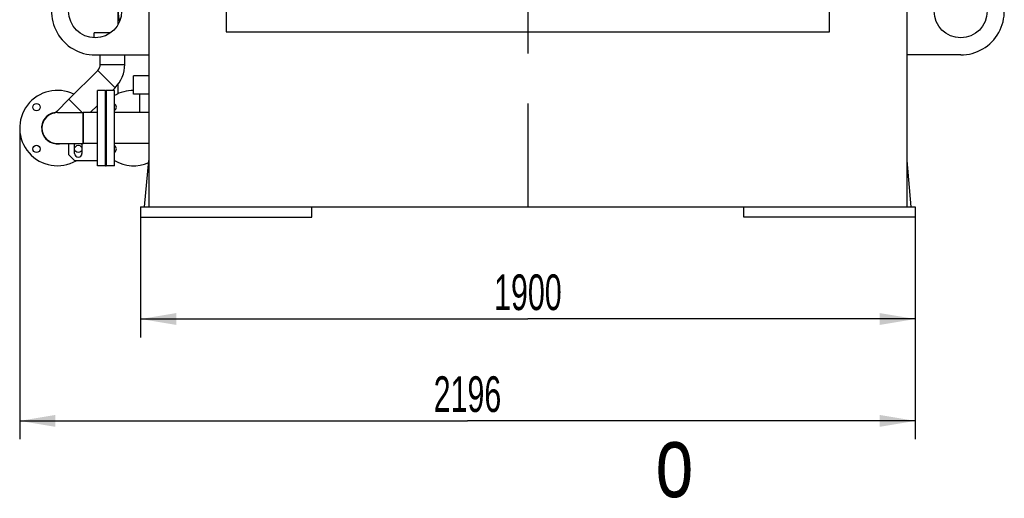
# Model space of a CAD drawing. Header units: millimetres. Extents: x 0 to 1189, y 0 to 841.
# Tile 58 of 175: x 150 to 247, y 402 to 449. Entities that reach past the tile are written whole.
import ezdxf
from ezdxf.enums import TextEntityAlignment as Align

# ---------------------------------------------------------------- set-up
doc = ezdxf.new("R2010")
doc.units = ezdxf.units.MM
doc.header["$LTSCALE"] = 65.395
doc.linetypes.add('CENTER', pattern=[0.6, 0.375, -0.075, 0.075, -0.075])
doc.layers.get('0').update_dxf_attribs({"linetype": 'CONTINUOUS'})
for name, color, linetype in [('25007_153200_25_ABL1446', 7, 'CONTINUOUS'), ('25007_153200_25_T1_PBL1502', 7, 'CONTINUOUS'), ('25007_153200_271333_ABL1434', 7, 'CONTINUOUS'), ('25007_153200_36_ABL1438', 7, 'CONTINUOUS'), ('25007_153200_36_T1_PBL1443', 7, 'CONTINUOUS'), ('25007_153200_36_T2_PBL1495', 7, 'CONTINUOUS'), ('25007_153200_36_T3_PBL1538', 7, 'CONTINUOUS'), ('25007_153200_36_T5_PBL2461', 7, 'CONTINUOUS'), ('25007_153701_21_PBL1435', 7, 'CONTINUOUS'), ('25067_000000_IMO-2_SKL_PBL1530', 7, 'CONTINUOUS'), ('6M25C_GENSET_KPL_GRUNDRAHMEN_ABL1436', 7, 'CONTINUOUS'), ('6M25C_GENSET_KPL_GRUNDRAHMEN_T1_PBL1437', 7, 'CONTINUOUS'), ('BOGEN-S-2D-45-60_3X2_9_PBL1445', 7, 'CONTINUOUS'), ('BOGEN-S-2D-90-76_1X2_9_PBL1444', 7, 'CONTINUOUS'), ('BOGEN-S-2D-90-76_1X2_9_PBL1447', 7, 'CONTINUOUS'), ('BOGEN-S-3D-45-76_1X2_9_PBL1537', 7, 'CONTINUOUS'), ('DIN16182-BG100X63_PBL1517', 7, 'CONTINUOUS'), ('E1514-FF-DN65-PN16X2_PBL1442', 7, 'CONTINUOUS'), ('E1514-IBC_DN65PN40X2_PBL2462', 7, 'CONTINUOUS'), ('EN1092-1-01A-DN65_PN16-77_5_PBL1441', 7, 'CONTINUOUS'), ('EN1092-1-01A-DN65_PN16-77_5_PBL1483', 7, 'CONTINUOUS'), ('EN1092-1-01A-DN65_PN16-77_5_PBL2460', 7, 'CONTINUOUS'), ('N4011-F90_PBL1448', 7, 'CONTINUOUS'), ('rechts_6_VBL1428', 7, 'CONTINUOUS'), ('T-STUECK-S-76_1X2_9-60_3X2_9_PBL1439', 7, 'CONTINUOUS'), ('VT20CD-D16_141_1O2V3L4O_PBL1440', 7, 'CONTINUOUS')]:
    doc.layers.add(name, color=color, linetype=linetype)
doc.styles.get("Standard").update_dxf_attribs({"font": 'txt', "width": 0.6})
doc.dimstyles.new('DIMSTYLE_2', dxfattribs={"dimtxt": 3.5, "dimasz": 3.5, "dimexe": 1.8, "dimexo": 0, "dimgap": 0.875, "dimtad": 1, "dimdec": 0, "dimlfac": 25, "dimdsep": 46, "dimtxsty": 'Standard', "dimblk": '_FILLED', "dimblk1": '_FILLED', "dimblk2": '_FILLED', "dimcen": 0.09, "dimadec": 0, "dimazin": 0, "dimtp": 2, "dimtm": 2, "dimtfac": 1, "dimtdec": 0, "dimtofl": 0, "dimtmove": 0, "dimatfit": 3, "dimldrblk": '_FILLED', "dimfxl": 1, "dimtolj": 1, "dimarcsym": 0})
doc.dimstyles.new('DIMSTYLE_4', dxfattribs={"dimtxt": 3.5, "dimasz": 3.5, "dimexe": 1.8, "dimexo": 0, "dimgap": 0.875, "dimtad": 1, "dimlfac": 25, "dimdsep": 46, "dimtxsty": 'Standard', "dimblk": '_FILLED', "dimblk1": '_FILLED', "dimblk2": '_FILLED', "dimcen": 0.09, "dimadec": 0, "dimazin": 0, "dimtp": 1.2, "dimtm": 1.2, "dimtfac": 1, "dimtofl": 0, "dimtmove": 0, "dimatfit": 3, "dimldrblk": '_FILLED', "dimfxl": 1, "dimtolj": 1, "dimarcsym": 0})

# ---------------------------------------------------------------- blocks, each defined once
blk = doc.blocks.new('_FILLED')
at = {"color": 0, "linetype": 'ByBlock'}
blk.add_solid([(0, 0), (-1, 0.167), (-1, -0.167)], dxfattribs=at)
blk = doc.blocks.new('*D32')
at = {"color": 2, "linetype": 'Continuous'}
for p, q in [((162, 429.6), (162, 417.8)), ((238, 429.6), (238, 417.8)), ((162, 419.6), (200, 419.6)), ((238, 419.6), (200, 419.6))]:
    blk.add_line(p, q, dxfattribs=at)
at = {"color": 2, "linetype": 'Continuous', "xscale": 3.5, "yscale": 3.5, "zscale": 3.5, "rotation": 180}
blk.add_blockref('_FILLED', (162, 419.6), dxfattribs=at)
at = {"color": 2, "linetype": 'Continuous', "xscale": 3.5, "yscale": 3.5, "zscale": 3.5}
blk.add_blockref('_FILLED', (238, 419.6), dxfattribs=at)
at = {"color": 2, "linetype": 'Continuous', "width": 0.636905}
blk.add_text('1900', height=3.5, dxfattribs=at).set_placement((200, 420.475), align=Align.CENTER)
blk = doc.blocks.new('*D33')
at = {"color": 2, "linetype": 'Continuous'}
for p, q in [((150.14, 438.34), (150.14, 407.8)), ((238, 429.6), (238, 407.8)), ((150.14, 409.6), (194.07, 409.6)), ((238, 409.6), (194.07, 409.6))]:
    blk.add_line(p, q, dxfattribs=at)
at = {"color": 2, "linetype": 'Continuous', "xscale": 3.5, "yscale": 3.5, "zscale": 3.5, "rotation": 180}
blk.add_blockref('_FILLED', (150.14, 409.6), dxfattribs=at)
at = {"color": 2, "linetype": 'Continuous', "xscale": 3.5, "yscale": 3.5, "zscale": 3.5}
blk.add_blockref('_FILLED', (238, 409.6), dxfattribs=at)
at = {"color": 2, "linetype": 'Continuous', "width": 0.636905}
blk.add_text('2196', height=3.5, dxfattribs=at).set_placement((194.07, 410.475), align=Align.CENTER)
blk = doc.blocks.new('25007_153701_21_PBL1435', base_point=(157.197, 438.34))
at = {"layer": '25007_153701_21_PBL1435', "color": 7, "linetype": 'Continuous'}
for p, q in [((159.464, 441.54), (159.44, 441.54)), ((154.931, 436.784), (154.931, 435.74)), ((155.531, 435.849), (155.531, 436.729)), ((156.251, 436.729), (156.251, 435.849)), ((154.931, 435.74), (155.531, 435.14)), ((155.531, 435.14), (157.76, 435.14)), ((159.44, 435.14), (159.464, 435.14))]:
    blk.add_line(p, q, dxfattribs=at)
for centre, radius, start, end in [((153.84, 438.34), 1.9, 305.02999, 306.60476), ((155.891, 436.729), 0.36, 165.70117, 180), ((155.891, 436.729), 0.36, 0, 14.29883), ((155.891, 435.849), 0.36, 180, 360)]:
    blk.add_arc(centre, radius, start, end, dxfattribs=at)
blk = doc.blocks.new('T-STUECK-S-76_1X2_9-60_3X2_9_PBL1439', base_point=(154.89, 440.499))
at = {"layer": 'T-STUECK-S-76_1X2_9-60_3X2_9_PBL1439', "color": 7, "linetype": 'Continuous'}
for p, q in [((154.967, 441.173), (153.776, 439.981)), ((156.278, 439.862), (154.967, 441.173))]:
    blk.add_line(p, q, dxfattribs=at)
blk.add_arc((153.349, 440.408), 0.603, 284.78113, 314.99996, dxfattribs=at)
blk = doc.blocks.new('EN1092-1-01A-DN65_PN16-77_5_PBL1441', base_point=(158.16, 438.34))
at = {"layer": 'EN1092-1-01A-DN65_PN16-77_5_PBL1441', "color": 7, "linetype": 'Continuous'}
for p, q in [((158.56, 442.04), (157.76, 442.04)), ((157.76, 434.64), (157.76, 442.04)), ((158.56, 434.64), (158.56, 442.04)), ((158.56, 434.64), (157.76, 434.64))]:
    blk.add_line(p, q, dxfattribs=at)
blk = doc.blocks.new('25007_153200_36_T1_PBL1443', base_point=(157.06, 438.34))
at = {"layer": '25007_153200_36_T1_PBL1443', "color": 7, "linetype": 'Continuous'}
for p, q in [((157.76, 439.862), (156.36, 439.862)), ((156.36, 436.818), (156.36, 439.862)), ((157.76, 436.818), (156.36, 436.818))]:
    blk.add_line(p, q, dxfattribs=at)
blk = doc.blocks.new('BOGEN-S-2D-90-76_1X2_9_PBL1444', base_point=(155.1, 438.34))
at = {"layer": 'BOGEN-S-2D-90-76_1X2_9_PBL1444', "color": 7, "linetype": 'Continuous'}
for p, q in [((153.84, 439.862), (156.36, 439.862)), ((156.36, 439.862), (156.36, 436.818)), ((153.84, 436.818), (156.36, 436.818))]:
    blk.add_line(p, q, dxfattribs=at)
blk.add_arc((153.84, 438.34), 1.522, 90, 270, dxfattribs=at)
blk = doc.blocks.new('BOGEN-S-2D-45-60_3X2_9_PBL1445', base_point=(159.124, 443.443))
at = {"layer": 'BOGEN-S-2D-45-60_3X2_9_PBL1445', "color": 7, "linetype": 'Continuous'}
for p, q in [((158.04, 444.591), (160.452, 444.591)), ((157.796, 444.001), (159.501, 442.296))]:
    blk.add_line(p, q, dxfattribs=at)
for radius, start, end in [(0.834, 314.99989, 0.00011), (3.246, 314.99997, 0.00003)]:
    blk.add_arc((157.206, 444.591), radius, start, end, dxfattribs=at)
blk = doc.blocks.new('25007_153200_36_T2_PBL1495', base_point=(159.246, 445.055))
at = {"layer": '25007_153200_36_T2_PBL1495', "color": 7, "linetype": 'Continuous'}
for p, q in [((158.046, 444.591), (158.046, 445.52)), ((160.446, 444.591), (160.446, 445.52))]:
    blk.add_line(p, q, dxfattribs=at)
blk = doc.blocks.new('25007_153200_36_T3_PBL1538', base_point=(157.234, 441.929))
at = {"layer": '25007_153200_36_T3_PBL1538', "color": 7, "linetype": 'Continuous'}
for p, q in [((157.8, 443.997), (154.971, 441.168)), ((159.497, 442.3), (159.237, 442.04)), ((157.76, 440.563), (157.059, 439.862))]:
    blk.add_line(p, q, dxfattribs=at)
blk = doc.blocks.new('EN1092-1-01A-DN65_PN16-77_5_PBL2460', base_point=(154.485, 438.584))
at = {"layer": 'EN1092-1-01A-DN65_PN16-77_5_PBL2460', "color": 7, "linetype": 'Continuous'}
for centre in [(151.789, 440.391), (151.789, 436.289), (155.891, 436.289)]:
    blk.add_circle(centre, 0.36, dxfattribs=at)
for radius, start, end in [(3.7, 63.94962, 299.75531), (1.55, 97.38475, 277.34789)]:
    blk.add_arc((153.84, 438.34), radius, start, end, dxfattribs=at)
blk = doc.blocks.new('25007_153200_36_T5_PBL2461', base_point=(153.079, 438.34))
at = {"layer": '25007_153200_36_T5_PBL2461', "color": 7, "linetype": 'Continuous'}
for start, end in [(123.83511, 137.52326), (108.50624, 121.72089), (90.60067, 106.10722), (169.12601, 190.87399), (153.3845, 166.80864), (138.32443, 151.87538), (193.19136, 221.67557), (222.47674, 236.16489), (238.27911, 251.49376), (253.89278, 269.39933)]:
    blk.add_arc((153.84, 438.34), 1.522, start, end, dxfattribs=at)
blk = doc.blocks.new('25007_153200_36_ABL1438', base_point=(155.941, 440.08))
at = {"layer": '25007_153200_36_T1_PBL1443'}
blk.add_blockref('25007_153200_36_T1_PBL1443', (157.06, 438.34), dxfattribs=at)
at = {"layer": '25007_153200_36_T2_PBL1495'}
blk.add_blockref('25007_153200_36_T2_PBL1495', (159.246, 445.055), dxfattribs=at)
at = {"layer": '25007_153200_36_T3_PBL1538'}
blk.add_blockref('25007_153200_36_T3_PBL1538', (157.234, 441.929), dxfattribs=at)
at = {"layer": '25007_153200_36_T5_PBL2461'}
blk.add_blockref('25007_153200_36_T5_PBL2461', (153.079, 438.34), dxfattribs=at)
at = {"layer": 'BOGEN-S-2D-45-60_3X2_9_PBL1445'}
blk.add_blockref('BOGEN-S-2D-45-60_3X2_9_PBL1445', (159.124, 443.443), dxfattribs=at)
at = {"layer": 'BOGEN-S-2D-90-76_1X2_9_PBL1444'}
blk.add_blockref('BOGEN-S-2D-90-76_1X2_9_PBL1444', (155.1, 438.34), dxfattribs=at)
at = {"layer": 'EN1092-1-01A-DN65_PN16-77_5_PBL1441'}
blk.add_blockref('EN1092-1-01A-DN65_PN16-77_5_PBL1441', (158.16, 438.34), dxfattribs=at)
at = {"layer": 'EN1092-1-01A-DN65_PN16-77_5_PBL2460'}
blk.add_blockref('EN1092-1-01A-DN65_PN16-77_5_PBL2460', (154.485, 438.584), dxfattribs=at)
at = {"layer": 'T-STUECK-S-76_1X2_9-60_3X2_9_PBL1439'}
blk.add_blockref('T-STUECK-S-76_1X2_9-60_3X2_9_PBL1439', (154.89, 440.499), dxfattribs=at)
blk = doc.blocks.new('VT20CD-D16_141_1O2V3L4O_PBL1440', base_point=(160.721, 442.9))
at = {"layer": 'VT20CD-D16_141_1O2V3L4O_PBL1440', "color": 7, "linetype": 'Continuous'}
for p, q in [((159.754, 451.16), (158.72, 451.16)), ((158.72, 449.96), (158.72, 451.16)), ((159.798, 449.96), (158.72, 449.96)), ((159.798, 449.86), (159.798, 449.96)), ((162.8, 443.48), (161.32, 443.48)), ((161.32, 441.68), (161.32, 443.48)), ((159.44, 442.04), (158.64, 442.04)), ((158.64, 434.64), (158.64, 442.04)), ((159.44, 434.64), (159.44, 442.04)), ((162.8, 441.68), (161.32, 441.68)), ((162.8, 439.862), (159.44, 439.862)), ((162.8, 436.818), (159.44, 436.818)), ((159.44, 434.64), (158.64, 434.64))]:
    blk.add_line(p, q, dxfattribs=at)
for centre, radius, start, end in [((164.36, 449.86), 4.562, 180, 193.2294), ((161.32, 438.34), 3.7, 90, 120.56189), ((161.32, 438.34), 3.7, 135.61042, 135.67695), ((159.269, 440.391), 0.36, 298.53721, 61.46279), ((161.32, 438.34), 3.7, 224.32305, 224.38958), ((159.269, 436.289), 0.36, 301.11567, 58.88433), ((161.32, 438.34), 3.7, 239.43811, 293.62748)]:
    blk.add_arc(centre, radius, start, end, dxfattribs=at)
for points, knots in [([(159.798, 449.96), (159.821, 450.017), (159.888, 450.212), (159.921, 450.417), (159.921, 450.56)], [0, 0, 0, 0, 0.302467, 1, 1, 1, 1]), ([(159.921, 450.56), (159.921, 450.597), (159.916, 450.731), (159.891, 450.865), (159.865, 450.959)], [0, 0, 0, 0, 0.271498, 1, 1, 1, 1])]:
    blk.add_open_spline(points, degree=3, knots=knots, dxfattribs=at)
blk = doc.blocks.new('E1514-FF-DN65-PN16X2_PBL1442', base_point=(158.6, 438.34))
at = {"layer": 'E1514-FF-DN65-PN16X2_PBL1442', "color": 7, "linetype": 'Continuous'}
for p, q in [((158.56, 442.04), (158.64, 442.04)), ((158.56, 442.04), (158.56, 434.64)), ((158.64, 442.04), (158.64, 434.64)), ((158.56, 434.64), (158.64, 434.64))]:
    blk.add_line(p, q, dxfattribs=at)
blk = doc.blocks.new('BOGEN-S-2D-90-76_1X2_9_PBL1447', base_point=(159.13, 455.863))
at = {"layer": 'BOGEN-S-2D-90-76_1X2_9_PBL1447', "color": 7, "linetype": 'Continuous'}
for p, q in [((159.798, 457.125), (158.462, 455.789)), ((158.462, 455.789), (159.651, 454.6))]:
    blk.add_line(p, q, dxfattribs=at)
blk = doc.blocks.new('EN1092-1-01A-DN65_PN16-77_5_PBL1483', base_point=(157.262, 459.752))
at = {"layer": 'EN1092-1-01A-DN65_PN16-77_5_PBL1483', "color": 7, "linetype": 'Continuous'}
for p, q in [((154.725, 459.352), (154.725, 460.152)), ((154.725, 460.152), (159.798, 460.152)), ((154.725, 459.352), (159.798, 459.352))]:
    blk.add_line(p, q, dxfattribs=at)
blk = doc.blocks.new('25007_153200_25_T1_PBL1502', base_point=(159.798, 445.784))
at = {"layer": '25007_153200_25_T1_PBL1502', "color": 7, "linetype": 'Continuous'}
for p, q in [((159.798, 448.515), (159.798, 449.86)), ((159.798, 441.709), (159.798, 442.657))]:
    blk.add_line(p, q, dxfattribs=at)
blk = doc.blocks.new('BOGEN-S-3D-45-76_1X2_9_PBL1537', base_point=(158.355, 457.513))
at = {"layer": 'BOGEN-S-3D-45-76_1X2_9_PBL1537', "color": 7, "linetype": 'Continuous'}
blk.add_line((159.798, 457.125), (158.462, 455.789), dxfattribs=at)
blk.add_arc((162.225, 459.552), 5.322, 183.38641, 225.00002, dxfattribs=at)
blk = doc.blocks.new('25007_153200_25_ABL1446', base_point=(157.262, 450.93))
at = {"layer": '25007_153200_25_T1_PBL1502'}
blk.add_blockref('25007_153200_25_T1_PBL1502', (159.798, 445.784), dxfattribs=at)
at = {"layer": 'BOGEN-S-2D-90-76_1X2_9_PBL1447'}
blk.add_blockref('BOGEN-S-2D-90-76_1X2_9_PBL1447', (159.13, 455.863), dxfattribs=at)
at = {"layer": 'BOGEN-S-3D-45-76_1X2_9_PBL1537'}
blk.add_blockref('BOGEN-S-3D-45-76_1X2_9_PBL1537', (158.355, 457.513), dxfattribs=at)
at = {"layer": 'EN1092-1-01A-DN65_PN16-77_5_PBL1483'}
blk.add_blockref('EN1092-1-01A-DN65_PN16-77_5_PBL1483', (157.262, 459.752), dxfattribs=at)
blk = doc.blocks.new('DIN16182-BG100X63_PBL1517', base_point=(161.94, 440.771))
at = {"layer": 'DIN16182-BG100X63_PBL1517', "color": 7, "linetype": 'Continuous'}
blk.add_line((161.94, 439.862), (161.94, 441.68), dxfattribs=at)
blk = doc.blocks.new('E1514-IBC_DN65PN40X2_PBL2462', base_point=(154.458, 438.347))
at = {"layer": 'E1514-IBC_DN65PN40X2_PBL2462', "color": 7, "linetype": 'Continuous'}
blk.add_arc((153.84, 438.34), 1.54, 101.36, 277.97688, dxfattribs=at)
blk = doc.blocks.new('25007_153200_271333_ABL1434', base_point=(195.075, 468.57))
at = {"layer": '25007_153200_25_ABL1446'}
blk.add_blockref('25007_153200_25_ABL1446', (157.262, 450.93), dxfattribs=at)
at = {"layer": '25007_153200_36_ABL1438'}
blk.add_blockref('25007_153200_36_ABL1438', (155.941, 440.08), dxfattribs=at)
at = {"layer": '25007_153701_21_PBL1435'}
blk.add_blockref('25007_153701_21_PBL1435', (157.197, 438.34), dxfattribs=at)
at = {"layer": 'DIN16182-BG100X63_PBL1517'}
blk.add_blockref('DIN16182-BG100X63_PBL1517', (161.94, 440.771), dxfattribs=at)
at = {"layer": 'E1514-FF-DN65-PN16X2_PBL1442'}
blk.add_blockref('E1514-FF-DN65-PN16X2_PBL1442', (158.6, 438.34), dxfattribs=at)
at = {"layer": 'E1514-IBC_DN65PN40X2_PBL2462'}
blk.add_blockref('E1514-IBC_DN65PN40X2_PBL2462', (154.458, 438.347), dxfattribs=at)
at = {"layer": 'VT20CD-D16_141_1O2V3L4O_PBL1440'}
blk.add_blockref('VT20CD-D16_141_1O2V3L4O_PBL1440', (160.721, 442.9), dxfattribs=at)
blk = doc.blocks.new('6M25C_GENSET_KPL_GRUNDRAHMEN_T1_PBL1437', base_point=(200, 445.6))
at = {"layer": '6M25C_GENSET_KPL_GRUNDRAHMEN_T1_PBL1437', "color": 7, "linetype": 'Continuous'}
for p, q in [((162, 461.6), (176.318, 461.6)), ((162, 461.6), (162, 459.8)), ((172, 461.6), (172, 459.8)), ((238, 461.6), (223.682, 461.6)), ((228, 461.6), (228, 459.8)), ((238, 459.8), (238, 461.6)), ((162, 459.8), (162.8, 459.8)), ((162.8, 459.8), (162.8, 430.6)), ((170.4, 459.8), (177.822, 459.8)), ((170.4, 459.8), (170.4, 447.8)), ((229.6, 459.8), (222.178, 459.8)), ((229.6, 447.8), (229.6, 459.8)), ((237.2, 459.8), (238, 459.8)), ((237.2, 430.6), (237.2, 459.8)), ((162.8, 458.3), (162.08, 458.3)), ((162.08, 453.9), (162.08, 458.3)), ((237.2, 458.3), (237.92, 458.3)), ((237.92, 458.3), (237.92, 453.9)), ((162.8, 453.871), (157.713, 454.077)), ((237.2, 453.871), (242.287, 454.077)), ((170.4, 447.8), (229.6, 447.8)), ((157.54, 445.52), (162.8, 445.52)), ((242.46, 445.52), (237.2, 445.52)), ((162.4, 430.6), (162.8, 435.172)), ((237.6, 430.6), (237.2, 435.172)), ((162, 430.6), (238, 430.6)), ((162, 430.6), (162, 429.6)), ((178.8, 429.6), (178.8, 430.6)), ((221.2, 429.6), (221.2, 430.6)), ((238, 430.6), (238, 429.6)), ((162, 429.6), (178.8, 429.6)), ((238, 429.6), (221.2, 429.6))]:
    blk.add_line(p, q, dxfattribs=at)
for centre in [(157.54, 449.8), (242.46, 449.8)]:
    blk.add_circle(centre, 2.6, dxfattribs=at)
for centre, start, end in [((157.54, 449.8), 87.68755, 270), ((242.46, 449.8), 270, 92.31245)]:
    blk.add_arc(centre, 4.28, start, end, dxfattribs=at)
blk = doc.blocks.new('6M25C_GENSET_KPL_GRUNDRAHMEN_ABL1436', base_point=(200, 445.6))
at = {"layer": '6M25C_GENSET_KPL_GRUNDRAHMEN_T1_PBL1437'}
blk.add_blockref('6M25C_GENSET_KPL_GRUNDRAHMEN_T1_PBL1437', (200, 445.6), dxfattribs=at)
blk = doc.blocks.new('N4011-F90_PBL1448', base_point=(158.238, 447.437))
at = {"layer": 'N4011-F90_PBL1448', "color": 7, "linetype": 'Continuous'}
for p in [(159.03, 447.671), (157.446, 447.203)]:
    blk.add_line(p, (157.446, 447.671), dxfattribs=at)
blk = doc.blocks.new('25067_000000_IMO-2_SKL_PBL1530', base_point=(200, 511.688))
at = {"layer": '25067_000000_IMO-2_SKL_PBL1530', "color": 2, "linetype": 'CENTER'}
blk.add_line((200, 480), (200, 430.6), dxfattribs=at)
blk = doc.blocks.new('RECHTS_6_VBL1428', base_point=(196.55, 511.188))
at = {"layer": '25007_153200_271333_ABL1434'}
blk.add_blockref('25007_153200_271333_ABL1434', (195.075, 468.57), dxfattribs=at)
at = {"layer": '25067_000000_IMO-2_SKL_PBL1530'}
blk.add_blockref('25067_000000_IMO-2_SKL_PBL1530', (200, 511.688), dxfattribs=at)
at = {"layer": '6M25C_GENSET_KPL_GRUNDRAHMEN_ABL1436'}
blk.add_blockref('6M25C_GENSET_KPL_GRUNDRAHMEN_ABL1436', (200, 445.6), dxfattribs=at)
at = {"layer": 'N4011-F90_PBL1448'}
blk.add_blockref('N4011-F90_PBL1448', (158.238, 447.437), dxfattribs=at)

msp = doc.modelspace()

# ---------------------------------------------------------------- block references
at = {"layer": 'rechts_6_VBL1428'}
msp.add_blockref('RECHTS_6_VBL1428', (196.55, 511.18788), dxfattribs=at)

# ---------------------------------------------------------------- texts
at = {"color": 2, "linetype": 'Continuous', "width": 0.714286}
msp.add_text('o', height=7, dxfattribs=at).set_placement((212.51819, 402.12492))

# ---------------------------------------------------------------- dimensions: what is measured, and where the dimension line sits
at = {"color": 2, "linetype": 'Continuous'}
dim = msp.add_linear_dim(base=(150.1400000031, 409.6), p1=(238, 429.6), p2=(150.1400000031, 438.34), angle=180, dimstyle='DIMSTYLE_2', dxfattribs=at)
dim.commit()
dim.dimension.update_dxf_attribs({"geometry": '*D33', "text_midpoint": (193.7366607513, 409.6), "dimtype": 160})
dim = msp.add_linear_dim(base=(238, 419.6), p1=(162, 429.6), p2=(238, 429.6), dimstyle='DIMSTYLE_4', dxfattribs=at)
dim.commit()
dim.dimension.update_dxf_attribs({"geometry": '*D32', "text_midpoint": (199.66667, 419.6), "dimtype": 160})

doc.saveas('drawing.dxf')
